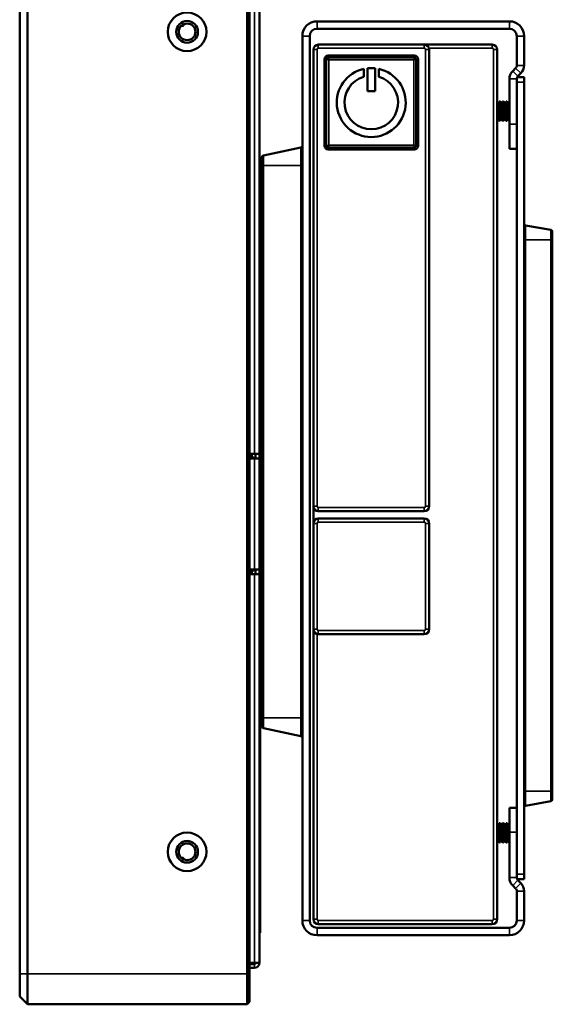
# Model space of a CAD drawing. Header units: inches. Extents: x 0.3 to 31, y 0.5 to 21.4.
# Tile 5 of 6: x 26.6 to 31, y 6.4 to 14.4. Entities that reach past the tile are written whole.
import ezdxf

# ---------------------------------------------------------------- set-up
doc = ezdxf.new("R2010")
doc.units = ezdxf.units.IN
doc.header["$MEASUREMENT"] = 0
doc.layers.add('Visible (ANSI)', color=7, linetype='Continuous', lineweight=50)
doc.layers.add('Visible Narrow (ANSI)', color=7, linetype='Continuous', lineweight=35)

msp = doc.modelspace()

# ---------------------------------------------------------------- linework, layer by layer
at = {"layer": 'Visible (ANSI)'}
for p, q in [((26.6239, 6.6301), (26.6239, 15.3125)), ((26.6249, 15.3125), (26.6249, 6.6301)), ((26.6879, 6.6301), (26.6879, 15.3125)), ((28.4799, 15.3125), (28.4799, 6.6301)), ((28.4999, 6.6301), (28.4999, 15.3125)), ((28.5808, 15.224), (28.5808, 10.874)), ((30.6208, 14.4033), (29.0508, 14.4033)), ((27.9434, 14.3669), (27.9548, 14.3669)), ((27.9627, 14.3798), (27.9627, 14.3748)), ((30.6208, 14.3433), (29.0508, 14.3433)), ((28.9308, 14.2833), (28.9308, 7.0643)), ((28.9908, 14.2833), (28.9908, 7.0643)), ((30.6808, 14.0433), (30.6808, 14.2833)), ((30.7408, 14.0433), (30.7408, 14.2833)), ((29.0208, 14.1733), (29.0208, 10.4457)), ((29.9257, 14.2133), (29.0608, 14.2133)), ((30.4808, 14.2133), (29.9257, 14.2133)), ((29.9657, 10.4457), (29.9657, 14.1733)), ((30.5208, 7.0743), (30.5208, 14.1733)), ((29.1108, 13.3884), (29.1108, 14.0933)), ((29.1258, 14.0933), (29.1258, 13.3884)), ((29.1408, 14.1233), (29.8457, 14.1233)), ((29.8457, 14.1083), (29.1408, 14.1083)), ((29.8607, 13.3884), (29.8607, 14.0933)), ((29.8757, 14.0933), (29.8757, 13.3884)), ((29.4317, 14.0156), (29.4317, 13.9506)), ((29.4617, 13.8327), (29.4617, 14.0207)), ((29.4617, 14.0207), (29.5247, 14.0207)), ((29.5247, 14.0207), (29.5247, 13.8327)), ((29.5547, 13.9506), (29.5547, 14.0156)), ((30.6717, 14.0214), (30.6474, 13.9971)), ((30.6208, 13.9327), (30.6208, 13.5633)), ((30.6808, 13.9327), (30.6808, 13.5633)), ((30.7408, 13.9463), (30.6839, 13.9463)), ((30.7141, 13.9789), (30.6899, 13.9547)), ((30.7408, 13.9463), (30.7408, 13.9063)), ((30.7408, 7.4423), (30.7408, 13.9063)), ((29.5247, 13.8327), (29.4617, 13.8327)), ((30.5269, 13.7374), (30.5208, 13.7447)), ((30.5337, 13.7386), (30.5379, 13.75)), ((30.5379, 13.75), (30.5439, 13.75)), ((30.5545, 13.7374), (30.5439, 13.75)), ((30.5612, 13.7386), (30.5654, 13.75)), ((30.5654, 13.75), (30.5715, 13.75)), ((30.582, 13.7374), (30.5715, 13.75)), ((30.5888, 13.7386), (30.593, 13.75)), ((30.593, 13.75), (30.599, 13.75)), ((30.6096, 13.7374), (30.599, 13.75)), ((30.5269, 13.7374), (30.5337, 13.7386)), ((30.5503, 13.604), (30.5269, 13.7374)), ((30.557, 13.6052), (30.5337, 13.7386)), ((30.5545, 13.7374), (30.5612, 13.7386)), ((30.5778, 13.604), (30.5545, 13.7374)), ((30.5846, 13.6052), (30.5612, 13.7386)), ((30.582, 13.7374), (30.5888, 13.7386)), ((30.6054, 13.604), (30.582, 13.7374)), ((30.6122, 13.6052), (30.5888, 13.7386)), ((30.6096, 13.7374), (30.6164, 13.7386)), ((30.6208, 13.6734), (30.6096, 13.7374)), ((30.6208, 13.7134), (30.6164, 13.7386)), ((30.6175, 13.7323), (30.6208, 13.7323)), ((30.5295, 13.6052), (30.5208, 13.6549)), ((30.5227, 13.604), (30.5208, 13.6149)), ((30.5227, 13.604), (30.5208, 13.5987)), ((30.5227, 13.604), (30.5295, 13.6052)), ((30.5295, 13.6052), (30.54, 13.5925)), ((30.54, 13.5925), (30.5461, 13.5925)), ((30.5503, 13.604), (30.5461, 13.5925)), ((30.5503, 13.604), (30.557, 13.6052)), ((30.557, 13.6052), (30.5676, 13.5925)), ((30.5676, 13.5925), (30.5736, 13.5925)), ((30.5778, 13.604), (30.5736, 13.5925)), ((30.5778, 13.604), (30.5846, 13.6052)), ((30.5846, 13.6052), (30.5952, 13.5925)), ((30.5952, 13.5925), (30.6012, 13.5925)), ((30.6054, 13.604), (30.6012, 13.5925)), ((30.6054, 13.604), (30.6122, 13.6052)), ((30.6122, 13.6052), (30.6208, 13.5949)), ((30.6208, 13.3633), (30.6208, 13.5633)), ((30.6808, 13.5633), (30.6808, 13.5108)), ((30.6808, 7.8367), (30.6808, 13.5108)), ((28.6127, 13.3078), (28.9189, 13.3729)), ((29.1408, 13.3734), (29.8457, 13.3734)), ((29.8457, 13.3584), (29.1408, 13.3584)), ((30.6208, 13.3633), (30.6808, 13.3633)), ((28.5808, 13.3406), (28.5808, 13.3406)), ((28.6008, 13.2253), (28.6008, 13.2931)), ((28.6008, 13.2253), (28.6008, 8.7173)), ((28.5808, 12.9862), (28.5808, 12.9862)), ((30.9584, 12.7017), (30.7532, 12.7379)), ((30.9708, 12.6869), (30.9708, 12.6195)), ((30.9708, 8.1195), (30.9708, 12.6195)), ((28.5808, 12.5264), (28.5818, 12.5264)), ((28.5924, 12.5085), (28.5956, 12.5085)), ((28.5808, 12.3868), (28.5816, 12.3868)), ((28.5921, 12.3689), (28.5956, 12.3689)), ((28.4999, 10.874), (28.5394, 10.874)), ((28.5138, 10.8506), (28.5079, 10.8472)), ((28.5178, 10.874), (28.5178, 10.8574)), ((28.5808, 10.874), (28.5394, 10.874)), ((28.5493, 10.874), (28.5493, 10.8347)), ((28.5808, 10.8347), (28.5808, 10.874)), ((28.5394, 10.8347), (28.4999, 10.8347)), ((28.5394, 10.8347), (28.5808, 10.8347)), ((28.5808, 10.8347), (28.5808, 9.9292)), ((28.5808, 10.624), (28.5808, 10.624)), ((29.0208, 10.4457), (29.0208, 10.3057)), ((29.0608, 10.4057), (29.9257, 10.4057)), ((29.0208, 10.3057), (29.0208, 9.4408)), ((29.9257, 10.3457), (29.0608, 10.3457)), ((29.9657, 9.4408), (29.9657, 10.3057)), ((28.5808, 10.2697), (28.5808, 10.2697)), ((28.4999, 9.9292), (28.5394, 9.9292)), ((28.5394, 9.8898), (28.4999, 9.8898)), ((28.5079, 9.9166), (28.5138, 9.9132)), ((28.5178, 9.9064), (28.5178, 9.8898)), ((28.5808, 9.9292), (28.5394, 9.9292)), ((28.5808, 9.8898), (28.5394, 9.8898)), ((28.5493, 9.9292), (28.5493, 9.8898)), ((28.5808, 9.8898), (28.5808, 9.9292)), ((28.5808, 9.8898), (28.5808, 6.7185)), ((28.5808, 9.5736), (28.5818, 9.5736)), ((28.5924, 9.5557), (28.5956, 9.5557)), ((28.5808, 9.4341), (28.5816, 9.4341)), ((28.5921, 9.4162), (28.5956, 9.4162)), ((29.0208, 9.4408), (29.0208, 7.0743)), ((29.0608, 9.4008), (29.9257, 9.4008)), ((28.5808, 8.9624), (28.5858, 8.9624)), ((28.5858, 6.9624), (28.5858, 8.9624)), ((28.5858, 8.9089), (28.5878, 8.9089)), ((28.5858, 8.9068), (28.5878, 8.9068)), ((28.5858, 8.8874), (28.5878, 8.8874)), ((28.5858, 8.884), (28.5878, 8.884)), ((28.5878, 8.9089), (28.5878, 8.9068)), ((28.5878, 8.9068), (28.5878, 8.8874)), ((28.5878, 8.8874), (28.5878, 8.884)), ((28.5878, 8.884), (28.5878, 8.684)), ((28.5858, 8.684), (28.5878, 8.684)), ((28.5858, 8.6805), (28.5878, 8.6805)), ((28.5878, 8.684), (28.5878, 8.6805)), ((28.6008, 8.6494), (28.6008, 8.7173)), ((28.5858, 8.6676), (28.5878, 8.6676)), ((28.5858, 8.6662), (28.5878, 8.6662)), ((28.5878, 8.6676), (28.5878, 8.6662)), ((28.5878, 8.6662), (28.5878, 8.5862)), ((28.6127, 8.6348), (28.9189, 8.5697)), ((28.5858, 8.5862), (28.5878, 8.5862)), ((28.5858, 8.5848), (28.5878, 8.5848)), ((28.5878, 8.5862), (28.5878, 8.5848)), ((28.5858, 8.4842), (28.5878, 8.4842)), ((28.5858, 8.4828), (28.5878, 8.4828)), ((28.5878, 8.4842), (28.5878, 8.4828)), ((28.5878, 8.4828), (28.5878, 8.4028)), ((28.5858, 8.4028), (28.5878, 8.4028)), ((28.5858, 8.4014), (28.5878, 8.4014)), ((28.5878, 8.4028), (28.5878, 8.4014)), ((28.5858, 8.2386), (28.5878, 8.2386)), ((28.5878, 8.2386), (28.5878, 8.1572)), ((28.5858, 8.1572), (28.5878, 8.1572)), ((28.5878, 8.1572), (28.5878, 8.0954)), ((30.9708, 8.1195), (30.9708, 8.0521)), ((28.5878, 8.0954), (28.5878, 8.0331)), ((30.9584, 8.0373), (30.7532, 8.0012)), ((28.5858, 8.0331), (28.5878, 8.0331)), ((28.5858, 8.0317), (28.5878, 8.0317)), ((28.5858, 8.0193), (28.5878, 8.0193)), ((28.5858, 8.0172), (28.5878, 8.0172)), ((28.5878, 8.0331), (28.5878, 8.0317)), ((28.5878, 8.0193), (28.5878, 8.0172)), ((28.5878, 8.0172), (28.5878, 7.8972)), ((30.6208, 7.7843), (30.6208, 7.9843)), ((30.6808, 7.9843), (30.6208, 7.9843)), ((28.5858, 7.8972), (28.5878, 7.8972)), ((28.5858, 7.8951), (28.5878, 7.8951)), ((28.5878, 7.8972), (28.5878, 7.8951)), ((30.5269, 7.8454), (30.5208, 7.8527)), ((30.5269, 7.8454), (30.5337, 7.8466)), ((30.5503, 7.712), (30.5269, 7.8454)), ((30.5337, 7.8466), (30.5379, 7.858)), ((30.557, 7.7132), (30.5337, 7.8466)), ((30.5379, 7.858), (30.5439, 7.858)), ((30.5545, 7.8454), (30.5439, 7.858)), ((30.5545, 7.8454), (30.5612, 7.8466)), ((30.5778, 7.712), (30.5545, 7.8454)), ((30.5612, 7.8466), (30.5654, 7.858)), ((30.5846, 7.7132), (30.5612, 7.8466)), ((30.5654, 7.858), (30.5715, 7.858)), ((30.582, 7.8454), (30.5715, 7.858)), ((30.582, 7.8454), (30.5888, 7.8466)), ((30.6054, 7.712), (30.582, 7.8454)), ((30.5888, 7.8466), (30.593, 7.858)), ((30.6122, 7.7132), (30.5888, 7.8466)), ((30.593, 7.858), (30.599, 7.858)), ((30.6096, 7.8454), (30.599, 7.858)), ((30.6096, 7.8454), (30.6164, 7.8466)), ((30.6208, 7.7814), (30.6096, 7.8454)), ((30.6208, 7.8214), (30.6164, 7.8466)), ((30.6175, 7.8403), (30.6208, 7.8403)), ((30.6808, 7.8367), (30.6808, 7.7843)), ((28.5858, 7.7549), (28.5878, 7.7549)), ((28.5858, 7.7528), (28.5878, 7.7528)), ((28.5878, 7.7549), (28.5878, 7.7528)), ((28.5878, 7.7528), (28.5878, 7.6328)), ((30.5295, 7.7132), (30.5208, 7.7629)), ((30.5227, 7.712), (30.5208, 7.7229)), ((30.6208, 7.7843), (30.6208, 7.4148)), ((30.6808, 7.7843), (30.6808, 7.4148)), ((30.5227, 7.712), (30.5208, 7.7067)), ((30.5227, 7.712), (30.5295, 7.7132)), ((30.5295, 7.7132), (30.54, 7.7005)), ((30.54, 7.7005), (30.5461, 7.7005)), ((30.5503, 7.712), (30.5461, 7.7005)), ((30.5503, 7.712), (30.557, 7.7132)), ((30.557, 7.7132), (30.5676, 7.7005)), ((30.5676, 7.7005), (30.5736, 7.7005)), ((30.5778, 7.712), (30.5736, 7.7005)), ((30.5778, 7.712), (30.5846, 7.7132)), ((30.5846, 7.7132), (30.5952, 7.7005)), ((30.5952, 7.7005), (30.6012, 7.7005)), ((30.6054, 7.712), (30.6012, 7.7005)), ((30.6054, 7.712), (30.6122, 7.7132)), ((30.6122, 7.7132), (30.6208, 7.7029)), ((27.9434, 7.5756), (27.9548, 7.5756)), ((27.9627, 7.5677), (27.9627, 7.5628)), ((28.5858, 7.6328), (28.5878, 7.6328)), ((28.5858, 7.6307), (28.5878, 7.6307)), ((28.5858, 7.6154), (28.5878, 7.6154)), ((28.5878, 7.6328), (28.5878, 7.6307)), ((28.5878, 7.6154), (28.5878, 7.5537)), ((28.5858, 7.4913), (28.5878, 7.4913)), ((28.5858, 7.4905), (28.5878, 7.4905)), ((28.5858, 7.4884), (28.5878, 7.4884)), ((28.5878, 7.5537), (28.5878, 7.4913)), ((28.5878, 7.4905), (28.5878, 7.4884)), ((28.5878, 7.4884), (28.5878, 7.3684)), ((30.6834, 7.4023), (30.7408, 7.4023)), ((30.7408, 7.4423), (30.7408, 7.4023)), ((28.5858, 7.3684), (28.5878, 7.3684)), ((28.5858, 7.3663), (28.5878, 7.3663)), ((28.5858, 7.351), (28.5878, 7.351)), ((28.5858, 7.349), (28.5878, 7.349)), ((28.5878, 7.3684), (28.5878, 7.3663)), ((28.5878, 7.351), (28.5878, 7.349)), ((28.5878, 7.349), (28.5878, 7.229)), ((30.6717, 7.3262), (30.6474, 7.3505)), ((30.7141, 7.3686), (30.6899, 7.3929)), ((30.6808, 7.3043), (30.6808, 7.0643)), ((30.7408, 7.0643), (30.7408, 7.3043)), ((28.5858, 7.229), (28.5878, 7.229)), ((28.5858, 7.2269), (28.5878, 7.2269)), ((28.5858, 7.2261), (28.5878, 7.2261)), ((28.5878, 7.229), (28.5878, 7.2269)), ((28.5878, 7.2261), (28.5878, 7.1643)), ((28.5878, 7.1643), (28.5878, 7.1019)), ((28.5858, 7.1019), (28.5878, 7.1019)), ((30.6208, 7.0043), (29.0508, 7.0043)), ((29.0608, 7.0343), (30.4808, 7.0343)), ((28.5808, 6.9624), (28.5858, 6.9624)), ((29.0508, 6.9443), (30.6208, 6.9443)), ((28.4999, 6.7185), (28.5394, 6.7185)), ((28.4999, 6.6772), (28.5001, 6.6772)), ((28.5001, 6.7185), (28.5001, 6.7114)), ((28.5001, 6.6917), (28.5001, 6.7114)), ((28.5394, 6.7087), (28.5001, 6.7087)), ((28.5001, 6.6772), (28.5001, 6.6917)), ((28.5394, 6.6772), (28.5001, 6.6772)), ((28.5808, 6.7185), (28.5394, 6.7185)), ((26.6239, 6.6301), (26.6239, 6.4741)), ((26.6249, 6.4431), (26.6249, 6.6301)), ((26.6879, 6.6301), (26.6879, 6.3801)), ((28.4799, 6.3801), (28.4799, 6.6301)), ((28.4999, 6.6301), (28.4999, 6.4001)), ((26.6249, 6.4741), (26.6239, 6.4741)), ((26.6249, 6.4431), (26.6879, 6.3801)), ((26.6879, 6.3801), (28.4799, 6.3801)), ((28.4999, 6.4001), (28.4799, 6.3801))]:
    msp.add_line(p, q, dxfattribs=at)
for centre, radius in [((27.9902, 14.3177), 0.1575), ((27.9902, 14.3177), 0.0885), ((27.9902, 14.3177), 0.0679), ((27.9902, 7.6248), 0.1575), ((27.9902, 7.6248), 0.0885), ((27.9902, 7.6248), 0.0679)]:
    msp.add_circle(centre, radius, dxfattribs=at)
for centre, radius, start, end in [((29.0508, 14.2833), 0.12, 90, 180), ((30.6208, 14.2833), 0.12, 0, 90), ((27.9548, 14.3748), 0.00787, 270, 0), ((29.0508, 14.2833), 0.06, 90, 180), ((30.6208, 14.2833), 0.06, 0, 90), ((29.0608, 14.1733), 0.04, 90, 180), ((29.9257, 14.1733), 0.04, 0, 90), ((30.4808, 14.1733), 0.04, 0, 90), ((29.1408, 14.0933), 0.03, 90, 180), ((29.1408, 14.0933), 0.015, 90, 180), ((29.8457, 14.0933), 0.03, 0, 90), ((29.8457, 14.0933), 0.015, 0, 90), ((29.4932, 13.7408), 0.2816, 102.61512, 77.38488), ((30.7118, 13.9327), 0.091, 135, 180), ((30.6498, 14.0433), 0.031, 315, 0), ((30.6498, 14.0433), 0.091, 315, 0), ((29.4932, 13.7408), 0.2186, 106.34053, 73.65947), ((30.7118, 13.9327), 0.031, 135, 180), ((28.9158, 13.3876), 0.015, 282, 0), ((29.1408, 13.3884), 0.03, 180, 270), ((29.1408, 13.3884), 0.015, 180, 270), ((29.8457, 13.3884), 0.015, 270, 0), ((29.8457, 13.3884), 0.03, 270, 0), ((28.6158, 13.2931), 0.015, 102, 180), ((30.7558, 12.7527), 0.015, 180, 260), ((30.9558, 12.6869), 0.015, 0, 80), ((28.5099, 10.8574), 0.00787, 300, 330), ((28.5099, 10.8574), 0.00787, 330, 0), ((28.5453, 10.7824), 0.0748, 120, 127.3995), ((28.5257, 10.8483), 0.0236, 324.73561, 330), ((28.5257, 10.8483), 0.0236, 330, 0), ((29.0608, 10.4457), 0.04, 180, 270), ((29.9257, 10.4457), 0.04, 270, 0), ((29.0608, 10.3057), 0.04, 90, 180), ((29.9257, 10.3057), 0.04, 0, 90), ((28.5453, 9.9814), 0.0748, 232.6005, 240), ((28.5099, 9.9064), 0.00787, 30, 60), ((28.5099, 9.9064), 0.00787, 0, 30), ((28.5257, 9.9155), 0.0236, 30, 35.26439), ((28.5257, 9.9155), 0.0236, 0, 30), ((29.0608, 9.4408), 0.04, 180, 270), ((29.9257, 9.4408), 0.04, 270, 0), ((28.6158, 8.6494), 0.015, 180, 258), ((28.9158, 8.555), 0.015, 0, 78), ((30.9558, 8.0521), 0.015, 280, 0), ((30.7558, 7.9864), 0.015, 100, 180), ((27.9548, 7.5677), 0.00787, 360, 90), ((30.7118, 7.4148), 0.091, 180, 225), ((30.7118, 7.4148), 0.031, 180, 225), ((30.6498, 7.3043), 0.031, 0, 45), ((30.6498, 7.3043), 0.091, 0, 45), ((29.0608, 7.0743), 0.04, 180, 270), ((30.4808, 7.0743), 0.04, 270, 0), ((29.0508, 7.0643), 0.12, 180, 270), ((29.0508, 7.0643), 0.06, 180, 270), ((30.6208, 7.0643), 0.12, 270, 0), ((30.6208, 7.0643), 0.06, 270, 0), ((28.5394, 6.7185), 0.0413, 270, 0), ((28.5394, 6.7185), 0.00984, 270, 0)]:
    msp.add_arc(centre, radius, start, end, dxfattribs=at)
for points, knots in [([(30.5519, 13.6713), (30.5518, 13.6718), (30.5517, 13.6724), (30.5498, 13.6827), (30.5479, 13.693), (30.5445, 13.712), (30.5429, 13.7207), (30.5406, 13.7343), (30.5395, 13.7402), (30.5382, 13.7481), (30.5379, 13.75), (30.5379, 13.75)], [-0.3037517, -0.3037517, -0.3037517, -0.3037517, -0.2994066, -0.2994066, -0.2242403, -0.2242403, -0.149074, -0.149074, -0.074537, -0.074537, 0, 0, 0, 0]), ([(30.5439, 13.75), (30.5439, 13.75), (30.5443, 13.7479), (30.5461, 13.7394), (30.5474, 13.7331), (30.5504, 13.7186), (30.5522, 13.7096), (30.5559, 13.6906), (30.5578, 13.6807), (30.5596, 13.6713)], [0.6080583, 0.6080583, 0.6080583, 0.6080583, 0.6858359, 0.6858359, 0.7636135, 0.7636135, 0.8401617, 0.8401617, 0.9123649, 0.9123649, 0.9123649, 0.9123649]), ([(30.5795, 13.6713), (30.5794, 13.6718), (30.5793, 13.6724), (30.5774, 13.6827), (30.5755, 13.693), (30.572, 13.712), (30.5705, 13.7207), (30.5681, 13.7343), (30.5671, 13.7402), (30.5658, 13.7481), (30.5654, 13.75), (30.5654, 13.75)], [-0.3037517, -0.3037517, -0.3037517, -0.3037517, -0.2994066, -0.2994066, -0.2242403, -0.2242403, -0.149074, -0.149074, -0.074537, -0.074537, 0, 0, 0, 0]), ([(30.5715, 13.75), (30.5715, 13.75), (30.5719, 13.7479), (30.5737, 13.7394), (30.575, 13.7331), (30.5779, 13.7186), (30.5797, 13.7096), (30.5835, 13.6906), (30.5854, 13.6807), (30.5871, 13.6713)], [0.6080583, 0.6080583, 0.6080583, 0.6080583, 0.6858359, 0.6858359, 0.7636135, 0.7636135, 0.8401617, 0.8401617, 0.9123649, 0.9123649, 0.9123649, 0.9123649]), ([(30.607, 13.6713), (30.6069, 13.6718), (30.6068, 13.6724), (30.6049, 13.6827), (30.603, 13.693), (30.5996, 13.712), (30.5981, 13.7207), (30.5957, 13.7343), (30.5947, 13.7402), (30.5933, 13.7481), (30.593, 13.75), (30.593, 13.75)], [-0.3037517, -0.3037517, -0.3037517, -0.3037517, -0.2994066, -0.2994066, -0.2242403, -0.2242403, -0.149074, -0.149074, -0.074537, -0.074537, 0, 0, 0, 0]), ([(30.599, 13.75), (30.599, 13.75), (30.5995, 13.7479), (30.6012, 13.7394), (30.6026, 13.7331), (30.6055, 13.7186), (30.6073, 13.7096), (30.611, 13.6906), (30.6129, 13.6807), (30.6147, 13.6713)], [0.6080583, 0.6080583, 0.6080583, 0.6080583, 0.6858359, 0.6858359, 0.7636135, 0.7636135, 0.8401617, 0.8401617, 0.9123649, 0.9123649, 0.9123649, 0.9123649]), ([(30.5208, 13.7286), (30.521, 13.7277), (30.5212, 13.7268), (30.5228, 13.7186), (30.5246, 13.7096), (30.5283, 13.6906), (30.5302, 13.6807), (30.532, 13.6713)], [0.7533469, 0.7533469, 0.7533469, 0.7533469, 0.7636135, 0.7636135, 0.8401617, 0.8401617, 0.9123649, 0.9123649, 0.9123649, 0.9123649]), ([(30.5244, 13.6713), (30.5243, 13.6718), (30.5242, 13.6724), (30.523, 13.6787), (30.5219, 13.6847), (30.5208, 13.6906)], [-0.30375168, -0.30375168, -0.30375168, -0.30375168, -0.29940657, -0.29940657, -0.25468734, -0.25468734, -0.25468734, -0.25468734]), ([(30.54, 13.5925), (30.54, 13.5925), (30.5396, 13.5946), (30.5378, 13.6031), (30.5365, 13.6095), (30.5336, 13.6239), (30.5318, 13.6329), (30.528, 13.652), (30.5261, 13.6619), (30.5244, 13.6713)], [-0.6080583, -0.6080583, -0.6080583, -0.6080583, -0.5302807, -0.5302807, -0.4525031, -0.4525031, -0.3759548, -0.3759548, -0.3037517, -0.3037517, -0.3037517, -0.3037517]), ([(30.532, 13.6713), (30.5321, 13.6707), (30.5322, 13.6702), (30.5341, 13.6599), (30.536, 13.6496), (30.5395, 13.6306), (30.541, 13.6219), (30.5434, 13.6082), (30.5444, 13.6023), (30.5457, 13.5945), (30.5461, 13.5925), (30.5461, 13.5925)], [0.9123649, 0.9123649, 0.9123649, 0.9123649, 0.91671, 0.91671, 0.9918763, 0.9918763, 1.0670426, 1.0670426, 1.1415796, 1.1415796, 1.2161165, 1.2161165, 1.2161165, 1.2161165]), ([(30.5676, 13.5925), (30.5676, 13.5925), (30.5672, 13.5946), (30.5654, 13.6031), (30.5641, 13.6095), (30.5611, 13.6239), (30.5593, 13.6329), (30.5556, 13.652), (30.5537, 13.6619), (30.5519, 13.6713)], [-0.6080583, -0.6080583, -0.6080583, -0.6080583, -0.5302807, -0.5302807, -0.4525031, -0.4525031, -0.3759548, -0.3759548, -0.3037517, -0.3037517, -0.3037517, -0.3037517]), ([(30.5596, 13.6713), (30.5597, 13.6707), (30.5598, 13.6702), (30.5617, 13.6599), (30.5636, 13.6496), (30.567, 13.6306), (30.5686, 13.6219), (30.5709, 13.6082), (30.572, 13.6023), (30.5733, 13.5945), (30.5736, 13.5925), (30.5736, 13.5925)], [0.9123649, 0.9123649, 0.9123649, 0.9123649, 0.91671, 0.91671, 0.9918763, 0.9918763, 1.0670426, 1.0670426, 1.1415796, 1.1415796, 1.2161165, 1.2161165, 1.2161165, 1.2161165]), ([(30.5952, 13.5925), (30.5952, 13.5925), (30.5947, 13.5946), (30.5929, 13.6031), (30.5916, 13.6095), (30.5887, 13.6239), (30.5869, 13.6329), (30.5832, 13.652), (30.5813, 13.6619), (30.5795, 13.6713)], [-0.6080583, -0.6080583, -0.6080583, -0.6080583, -0.5302807, -0.5302807, -0.4525031, -0.4525031, -0.3759548, -0.3759548, -0.3037517, -0.3037517, -0.3037517, -0.3037517]), ([(30.5871, 13.6713), (30.5872, 13.6707), (30.5873, 13.6702), (30.5893, 13.6599), (30.5912, 13.6496), (30.5946, 13.6306), (30.5961, 13.6219), (30.5985, 13.6082), (30.5995, 13.6023), (30.6009, 13.5945), (30.6012, 13.5925), (30.6012, 13.5925)], [0.9123649, 0.9123649, 0.9123649, 0.9123649, 0.91671, 0.91671, 0.9918763, 0.9918763, 1.0670426, 1.0670426, 1.1415796, 1.1415796, 1.2161165, 1.2161165, 1.2161165, 1.2161165]), ([(30.6208, 13.6018), (30.6199, 13.6058), (30.6189, 13.611), (30.6162, 13.6239), (30.6144, 13.6329), (30.6107, 13.652), (30.6088, 13.6619), (30.607, 13.6713)], [-0.5140286, -0.5140286, -0.5140286, -0.5140286, -0.4525031, -0.4525031, -0.3759548, -0.3759548, -0.3037517, -0.3037517, -0.3037517, -0.3037517]), ([(30.6147, 13.6713), (30.6148, 13.6707), (30.6149, 13.6702), (30.6168, 13.6599), (30.6187, 13.6496), (30.6205, 13.6394), (30.6207, 13.6388), (30.6208, 13.6381)], [0.91236486, 0.91236486, 0.91236486, 0.91236486, 0.91670997, 0.91670997, 0.99187626, 0.99187626, 0.99695084, 0.99695084, 0.99695084, 0.99695084]), ([(30.5208, 7.8366), (30.521, 7.8357), (30.5212, 7.8348), (30.5228, 7.8266), (30.5246, 7.8176), (30.5283, 7.7986), (30.5302, 7.7887), (30.532, 7.7793)], [0.7533469, 0.7533469, 0.7533469, 0.7533469, 0.7636135, 0.7636135, 0.8401617, 0.8401617, 0.9123649, 0.9123649, 0.9123649, 0.9123649]), ([(30.5244, 7.7793), (30.5243, 7.7798), (30.5242, 7.7804), (30.523, 7.7867), (30.5219, 7.7927), (30.5208, 7.7986)], [-0.30375168, -0.30375168, -0.30375168, -0.30375168, -0.29940657, -0.29940657, -0.25468734, -0.25468734, -0.25468734, -0.25468734]), ([(30.5519, 7.7793), (30.5518, 7.7798), (30.5517, 7.7804), (30.5498, 7.7907), (30.5479, 7.801), (30.5445, 7.82), (30.5429, 7.8287), (30.5406, 7.8423), (30.5395, 7.8482), (30.5382, 7.8561), (30.5379, 7.858), (30.5379, 7.858)], [-0.3037517, -0.3037517, -0.3037517, -0.3037517, -0.2994066, -0.2994066, -0.2242403, -0.2242403, -0.149074, -0.149074, -0.074537, -0.074537, 0, 0, 0, 0]), ([(30.5439, 7.858), (30.5439, 7.858), (30.5443, 7.8559), (30.5461, 7.8474), (30.5474, 7.8411), (30.5504, 7.8266), (30.5522, 7.8176), (30.5559, 7.7986), (30.5578, 7.7887), (30.5596, 7.7793)], [0.6080583, 0.6080583, 0.6080583, 0.6080583, 0.6858359, 0.6858359, 0.7636135, 0.7636135, 0.8401617, 0.8401617, 0.9123649, 0.9123649, 0.9123649, 0.9123649]), ([(30.5795, 7.7793), (30.5794, 7.7798), (30.5793, 7.7804), (30.5774, 7.7907), (30.5755, 7.801), (30.572, 7.82), (30.5705, 7.8287), (30.5681, 7.8423), (30.5671, 7.8482), (30.5658, 7.8561), (30.5654, 7.858), (30.5654, 7.858)], [-0.3037517, -0.3037517, -0.3037517, -0.3037517, -0.2994066, -0.2994066, -0.2242403, -0.2242403, -0.149074, -0.149074, -0.074537, -0.074537, 0, 0, 0, 0]), ([(30.5715, 7.858), (30.5715, 7.858), (30.5719, 7.8559), (30.5737, 7.8474), (30.575, 7.8411), (30.5779, 7.8266), (30.5797, 7.8176), (30.5835, 7.7986), (30.5854, 7.7887), (30.5871, 7.7793)], [0.6080583, 0.6080583, 0.6080583, 0.6080583, 0.6858359, 0.6858359, 0.7636135, 0.7636135, 0.8401617, 0.8401617, 0.9123649, 0.9123649, 0.9123649, 0.9123649]), ([(30.607, 7.7793), (30.6069, 7.7798), (30.6068, 7.7804), (30.6049, 7.7907), (30.603, 7.801), (30.5996, 7.82), (30.5981, 7.8287), (30.5957, 7.8423), (30.5947, 7.8482), (30.5933, 7.8561), (30.593, 7.858), (30.593, 7.858)], [-0.3037517, -0.3037517, -0.3037517, -0.3037517, -0.2994066, -0.2994066, -0.2242403, -0.2242403, -0.149074, -0.149074, -0.074537, -0.074537, 0, 0, 0, 0]), ([(30.599, 7.858), (30.599, 7.858), (30.5995, 7.8559), (30.6012, 7.8474), (30.6026, 7.8411), (30.6055, 7.8266), (30.6073, 7.8176), (30.611, 7.7986), (30.6129, 7.7887), (30.6147, 7.7793)], [0.6080583, 0.6080583, 0.6080583, 0.6080583, 0.6858359, 0.6858359, 0.7636135, 0.7636135, 0.8401617, 0.8401617, 0.9123649, 0.9123649, 0.9123649, 0.9123649]), ([(30.54, 7.7005), (30.54, 7.7005), (30.5396, 7.7026), (30.5378, 7.7111), (30.5365, 7.7175), (30.5336, 7.7319), (30.5318, 7.7409), (30.528, 7.76), (30.5261, 7.7699), (30.5244, 7.7793)], [-0.6080583, -0.6080583, -0.6080583, -0.6080583, -0.5302807, -0.5302807, -0.4525031, -0.4525031, -0.3759548, -0.3759548, -0.3037517, -0.3037517, -0.3037517, -0.3037517]), ([(30.532, 7.7793), (30.5321, 7.7787), (30.5322, 7.7782), (30.5341, 7.7679), (30.536, 7.7576), (30.5395, 7.7386), (30.541, 7.7299), (30.5434, 7.7162), (30.5444, 7.7103), (30.5457, 7.7025), (30.5461, 7.7005), (30.5461, 7.7005)], [0.9123649, 0.9123649, 0.9123649, 0.9123649, 0.91671, 0.91671, 0.9918763, 0.9918763, 1.0670426, 1.0670426, 1.1415796, 1.1415796, 1.2161165, 1.2161165, 1.2161165, 1.2161165]), ([(30.5676, 7.7005), (30.5676, 7.7005), (30.5672, 7.7026), (30.5654, 7.7111), (30.5641, 7.7175), (30.5611, 7.7319), (30.5593, 7.7409), (30.5556, 7.76), (30.5537, 7.7699), (30.5519, 7.7793)], [-0.6080583, -0.6080583, -0.6080583, -0.6080583, -0.5302807, -0.5302807, -0.4525031, -0.4525031, -0.3759548, -0.3759548, -0.3037517, -0.3037517, -0.3037517, -0.3037517]), ([(30.5596, 7.7793), (30.5597, 7.7787), (30.5598, 7.7782), (30.5617, 7.7679), (30.5636, 7.7576), (30.567, 7.7386), (30.5686, 7.7299), (30.5709, 7.7162), (30.572, 7.7103), (30.5733, 7.7025), (30.5736, 7.7005), (30.5736, 7.7005)], [0.9123649, 0.9123649, 0.9123649, 0.9123649, 0.91671, 0.91671, 0.9918763, 0.9918763, 1.0670426, 1.0670426, 1.1415796, 1.1415796, 1.2161165, 1.2161165, 1.2161165, 1.2161165]), ([(30.5952, 7.7005), (30.5952, 7.7005), (30.5947, 7.7026), (30.5929, 7.7111), (30.5916, 7.7175), (30.5887, 7.7319), (30.5869, 7.7409), (30.5832, 7.76), (30.5813, 7.7699), (30.5795, 7.7793)], [-0.6080583, -0.6080583, -0.6080583, -0.6080583, -0.5302807, -0.5302807, -0.4525031, -0.4525031, -0.3759548, -0.3759548, -0.3037517, -0.3037517, -0.3037517, -0.3037517]), ([(30.5871, 7.7793), (30.5872, 7.7787), (30.5873, 7.7782), (30.5893, 7.7679), (30.5912, 7.7576), (30.5946, 7.7386), (30.5961, 7.7299), (30.5985, 7.7162), (30.5995, 7.7103), (30.6009, 7.7025), (30.6012, 7.7005), (30.6012, 7.7005)], [0.9123649, 0.9123649, 0.9123649, 0.9123649, 0.91671, 0.91671, 0.9918763, 0.9918763, 1.0670426, 1.0670426, 1.1415796, 1.1415796, 1.2161165, 1.2161165, 1.2161165, 1.2161165]), ([(30.6208, 7.7098), (30.6199, 7.7138), (30.6189, 7.719), (30.6162, 7.7319), (30.6144, 7.7409), (30.6107, 7.76), (30.6088, 7.7699), (30.607, 7.7793)], [-0.5140286, -0.5140286, -0.5140286, -0.5140286, -0.4525031, -0.4525031, -0.3759548, -0.3759548, -0.3037517, -0.3037517, -0.3037517, -0.3037517]), ([(30.6147, 7.7793), (30.6148, 7.7787), (30.6149, 7.7782), (30.6168, 7.7679), (30.6187, 7.7576), (30.6205, 7.7474), (30.6207, 7.7468), (30.6208, 7.7461)], [0.91236486, 0.91236486, 0.91236486, 0.91236486, 0.91670997, 0.91670997, 0.99187626, 0.99187626, 0.99695084, 0.99695084, 0.99695084, 0.99695084])]:
    msp.add_open_spline(points, degree=3, knots=knots, dxfattribs=at)
for points, weights, knots in [([(28.5808, 12.5147), (28.5819, 12.5042), (28.5829, 12.487), (28.584, 12.4688), (28.5852, 12.4477)], [0.933212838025, 0.93667420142, 1, 0.933012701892, 0.933012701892], [0.094372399, 0.094372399, 0.094372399, 0.095238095, 0.095238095, 0.096153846, 0.096153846, 0.096153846]), ([(28.5818, 12.5264), (28.5841, 12.5264), (28.5864, 12.487), (28.5875, 12.4688), (28.5887, 12.4477)], [1, 0.866025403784, 1, 0.933012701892, 0.933012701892], [0.093406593, 0.093406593, 0.093406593, 0.095238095, 0.095238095, 0.096153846, 0.096153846, 0.096153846]), ([(28.5926, 12.5081), (28.5947, 12.5044), (28.5967, 12.4781), (28.5978, 12.464), (28.599, 12.4477)], [0.972130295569, 0.881823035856, 1, 0.933012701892, 0.933012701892], [0.093622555, 0.093622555, 0.093622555, 0.095238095, 0.095238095, 0.096153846, 0.096153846, 0.096153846]), ([(28.5956, 12.5085), (28.5979, 12.5085), (28.6002, 12.4781), (28.6005, 12.4742), (28.6008, 12.4699)], [1, 0.866025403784, 1, 0.980466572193, 0.966629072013], [0.104395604, 0.104395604, 0.104395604, 0.106227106, 0.106227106, 0.106494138, 0.106494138, 0.106494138]), ([(28.5852, 12.4477), (28.5865, 12.4266), (28.5875, 12.4083), (28.5898, 12.3689), (28.5921, 12.3689)], [0.933012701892, 0.933012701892, 1, 0.866025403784, 1], [0.096153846, 0.096153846, 0.096153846, 0.097069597, 0.097069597, 0.098901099, 0.098901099, 0.098901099]), ([(28.5887, 12.4477), (28.5899, 12.4266), (28.591, 12.4083), (28.5933, 12.3689), (28.5956, 12.3689)], [0.933012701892, 0.933012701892, 1, 0.866025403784, 1], [0.096153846, 0.096153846, 0.096153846, 0.097069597, 0.097069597, 0.098901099, 0.098901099, 0.098901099]), ([(28.5818, 9.5736), (28.5841, 9.5736), (28.5864, 9.5343), (28.5875, 9.516), (28.5887, 9.4949)], [1, 0.866025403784, 1, 0.933012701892, 0.933012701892], [0.093406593, 0.093406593, 0.093406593, 0.095238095, 0.095238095, 0.096153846, 0.096153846, 0.096153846]), ([(28.5808, 9.5619), (28.5819, 9.5515), (28.5829, 9.5343), (28.584, 9.516), (28.5852, 9.4949)], [0.933212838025, 0.93667420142, 1, 0.933012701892, 0.933012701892], [0.094372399, 0.094372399, 0.094372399, 0.095238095, 0.095238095, 0.096153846, 0.096153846, 0.096153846]), ([(28.5852, 9.4949), (28.5865, 9.4738), (28.5875, 9.4555), (28.5898, 9.4162), (28.5921, 9.4162)], [0.933012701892, 0.933012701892, 1, 0.866025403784, 1], [0.096153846, 0.096153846, 0.096153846, 0.097069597, 0.097069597, 0.098901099, 0.098901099, 0.098901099]), ([(28.5887, 9.4949), (28.5899, 9.4738), (28.591, 9.4555), (28.5933, 9.4162), (28.5956, 9.4162)], [0.933012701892, 0.933012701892, 1, 0.866025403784, 1], [0.096153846, 0.096153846, 0.096153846, 0.097069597, 0.097069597, 0.098901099, 0.098901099, 0.098901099]), ([(28.5926, 9.5553), (28.5947, 9.5517), (28.5967, 9.5253), (28.5978, 9.5112), (28.599, 9.4949)], [0.972130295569, 0.881823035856, 1, 0.933012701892, 0.933012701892], [0.093622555, 0.093622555, 0.093622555, 0.095238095, 0.095238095, 0.096153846, 0.096153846, 0.096153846]), ([(28.5956, 9.5557), (28.5979, 9.5557), (28.6002, 9.5253), (28.6005, 9.5214), (28.6008, 9.5172)], [1, 0.866025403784, 1, 0.980466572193, 0.966629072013], [0.104395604, 0.104395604, 0.104395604, 0.106227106, 0.106227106, 0.106494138, 0.106494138, 0.106494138])]:
    msp.add_rational_spline(points, weights, degree=2, knots=knots, dxfattribs=at)
for points in [[(28.5822, 12.5261), (28.5856, 12.5201), (28.5891, 12.5141), (28.5926, 12.5081)], [(28.5953, 12.5085), (28.5971, 12.5116), (28.599, 12.5147), (28.6008, 12.5179)], [(28.5918, 12.3692), (28.5883, 12.3752), (28.5848, 12.3813), (28.5813, 12.3873)], [(28.6008, 12.3776), (28.5992, 12.3748), (28.5976, 12.372), (28.5959, 12.3692)], [(28.5822, 9.5733), (28.5856, 9.5673), (28.5891, 9.5613), (28.5926, 9.5553)], [(28.5953, 9.5557), (28.5971, 9.5589), (28.599, 9.562), (28.6008, 9.5651)], [(28.5918, 9.4165), (28.5883, 9.4225), (28.5848, 9.4285), (28.5813, 9.4345)], [(28.6008, 9.4248), (28.5992, 9.422), (28.5976, 9.4193), (28.5959, 9.4165)]]:
    msp.add_open_spline(points, degree=3, dxfattribs=at)
for points, weights in [([(28.5808, 12.3886), (28.581, 12.3877), (28.5813, 12.3873)], [0.951952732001, 0.960231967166, 0.972130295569]), ([(28.599, 12.4477), (28.5999, 12.4355), (28.6008, 12.4243)], [0.933012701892, 0.933012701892, 0.970114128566]), ([(28.5956, 12.3689), (28.5958, 12.3689), (28.5959, 12.3692)], [1, 0.987882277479, 0.977956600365]), ([(28.599, 9.4949), (28.5999, 9.4828), (28.6008, 9.4716)], [0.933012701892, 0.933012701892, 0.970114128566]), ([(28.5808, 9.4358), (28.581, 9.4349), (28.5813, 9.4345)], [0.951952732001, 0.960231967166, 0.972130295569]), ([(28.5956, 9.4162), (28.5958, 9.4162), (28.5959, 9.4165)], [1, 0.987882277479, 0.977956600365])]:
    msp.add_rational_spline(points, weights, degree=2, dxfattribs=at)
at = {"layer": 'Visible Narrow (ANSI)'}
for p, q in [((28.5394, 10.874), (28.5394, 15.224)), ((29.0508, 14.4033), (29.0508, 14.3433)), ((30.6208, 14.3433), (30.6208, 14.4033)), ((27.9548, 14.3757), (27.9548, 14.3669)), ((28.9908, 14.2833), (28.9308, 14.2833)), ((30.7408, 14.2833), (30.6808, 14.2833)), ((29.0208, 14.1733), (29.0508, 14.1733)), ((29.0508, 10.4457), (29.0508, 14.1733)), ((29.0608, 14.2133), (29.0608, 14.1833)), ((29.0608, 14.1833), (29.9257, 14.1833)), ((29.9257, 14.1833), (29.9257, 14.2133)), ((29.9657, 14.1733), (29.9357, 14.1733)), ((29.9357, 14.1733), (29.9357, 10.4457)), ((29.9644, 14.1833), (30.4808, 14.1833)), ((30.4808, 14.2133), (30.4808, 14.1833)), ((30.5208, 14.1733), (30.4908, 14.1733)), ((30.4908, 14.1733), (30.4908, 7.0743)), ((29.1458, 14.0883), (29.1258, 14.0933)), ((29.1408, 14.1083), (29.1458, 14.0883)), ((29.1458, 14.0883), (29.8407, 14.0883)), ((29.1458, 13.3934), (29.1458, 14.0883)), ((29.8407, 14.0883), (29.8457, 14.1083)), ((29.8607, 14.0933), (29.8407, 14.0883)), ((29.8407, 14.0883), (29.8407, 13.3934)), ((30.6474, 13.9971), (30.6899, 13.9547)), ((30.6717, 14.0214), (30.7141, 13.9789)), ((30.6808, 14.0433), (30.7408, 14.0433)), ((30.6208, 13.9327), (30.6808, 13.9327)), ((30.6808, 13.9063), (30.7408, 13.9063)), ((30.6808, 13.5633), (30.6208, 13.5633)), ((28.9189, 13.2253), (28.9189, 13.3729)), ((29.1258, 13.3884), (29.1458, 13.3934)), ((29.1458, 13.3934), (29.1408, 13.3734)), ((29.8407, 13.3934), (29.1458, 13.3934)), ((29.8407, 13.3934), (29.8607, 13.3884)), ((29.8457, 13.3734), (29.8407, 13.3934)), ((28.6127, 13.3078), (28.6127, 13.2253)), ((28.6127, 13.2253), (28.6008, 13.2253)), ((28.6127, 8.7173), (28.6127, 13.2253)), ((28.6127, 13.2253), (28.9189, 13.2253)), ((28.9189, 13.2253), (28.9308, 13.2253)), ((28.9189, 13.2253), (28.9189, 8.7173)), ((30.7532, 12.7379), (30.7532, 12.6195)), ((30.9584, 12.6195), (30.9584, 12.7017)), ((30.7408, 12.6195), (30.7532, 12.6195)), ((30.9584, 12.6195), (30.7532, 12.6195)), ((30.7532, 8.1195), (30.7532, 12.6195)), ((30.9708, 12.6195), (30.9584, 12.6195)), ((30.9584, 12.6195), (30.9584, 8.1195)), ((28.5461, 10.8365), (28.5167, 10.8535)), ((28.5152, 10.8347), (28.5079, 10.8472)), ((28.5394, 10.8347), (28.5394, 9.9292)), ((29.0208, 10.4457), (29.0508, 10.4457)), ((29.0608, 10.4057), (29.0608, 10.4357)), ((29.9257, 10.4357), (29.0608, 10.4357)), ((29.9257, 10.4057), (29.9257, 10.4357)), ((29.9657, 10.4457), (29.9357, 10.4457)), ((29.0208, 10.3057), (29.0508, 10.3057)), ((29.0508, 9.4408), (29.0508, 10.3057)), ((29.0608, 10.3457), (29.0608, 10.3157)), ((29.0608, 10.3157), (29.9257, 10.3157)), ((29.9257, 10.3157), (29.9257, 10.3457)), ((29.9657, 10.3057), (29.9357, 10.3057)), ((29.9357, 10.3057), (29.9357, 9.4408)), ((28.5152, 9.9292), (28.5079, 9.9166)), ((28.5461, 9.9273), (28.5167, 9.9104)), ((28.5394, 6.7185), (28.5394, 9.8898)), ((29.0208, 9.4408), (29.0508, 9.4408)), ((29.0608, 9.4008), (29.0608, 9.4308)), ((29.9257, 9.4308), (29.0608, 9.4308)), ((29.9257, 9.4008), (29.9257, 9.4308)), ((29.9657, 9.4408), (29.9357, 9.4408)), ((29.0508, 7.0743), (29.0508, 9.402)), ((28.6127, 8.7173), (28.6008, 8.7173)), ((28.6127, 8.7173), (28.6127, 8.6348)), ((28.6127, 8.7173), (28.9189, 8.7173)), ((28.9308, 8.7173), (28.9189, 8.7173)), ((28.9189, 8.5697), (28.9189, 8.7173)), ((30.7408, 8.1195), (30.7532, 8.1195)), ((30.7532, 8.1195), (30.7532, 8.0012)), ((30.9584, 8.1195), (30.7532, 8.1195)), ((30.9584, 8.1195), (30.9708, 8.1195)), ((30.9584, 8.0373), (30.9584, 8.1195)), ((28.5858, 8.0954), (28.5878, 8.0954)), ((30.6208, 7.7843), (30.6808, 7.7843)), ((27.9548, 7.5756), (27.9548, 7.5669)), ((28.5858, 7.5537), (28.5878, 7.5537)), ((30.6208, 7.4148), (30.6808, 7.4148)), ((30.7408, 7.4423), (30.6808, 7.4423)), ((30.6899, 7.3929), (30.6474, 7.3505)), ((30.7141, 7.3686), (30.6717, 7.3262)), ((30.6808, 7.3043), (30.7408, 7.3043)), ((28.5858, 7.1643), (28.5878, 7.1643)), ((29.0208, 7.0743), (29.0508, 7.0743)), ((30.5208, 7.0743), (30.4908, 7.0743)), ((28.9308, 7.0643), (28.9908, 7.0643)), ((29.0508, 7.0043), (29.0508, 6.9443)), ((29.0608, 7.0343), (29.0608, 7.0643)), ((30.4808, 7.0643), (29.0608, 7.0643)), ((30.4808, 7.0343), (30.4808, 7.0643)), ((30.6208, 6.9443), (30.6208, 7.0043)), ((30.6808, 7.0643), (30.7408, 7.0643)), ((28.5394, 6.6772), (28.5394, 6.7087)), ((26.6249, 6.6301), (26.6239, 6.6301)), ((26.6249, 6.6301), (26.6879, 6.6301)), ((28.4799, 6.6301), (26.6879, 6.6301)), ((28.4999, 6.6301), (28.4799, 6.6301))]:
    msp.add_line(p, q, dxfattribs=at)
for centre, start, end in [((29.0608, 14.1733), 90, 180), ((29.9257, 14.1733), 0, 90), ((30.4808, 14.1733), 0, 90), ((29.0608, 10.4457), 180, 270), ((29.9257, 10.4457), 270, 0), ((29.0608, 10.3057), 90, 180), ((29.9257, 10.3057), 0, 90), ((29.0608, 9.4408), 180, 270), ((29.9257, 9.4408), 270, 0), ((29.0608, 7.0743), 180, 270), ((30.4808, 7.0743), 270, 0)]:
    msp.add_arc(centre, 0.01, start, end, dxfattribs=at)

doc.saveas('drawing.dxf')
